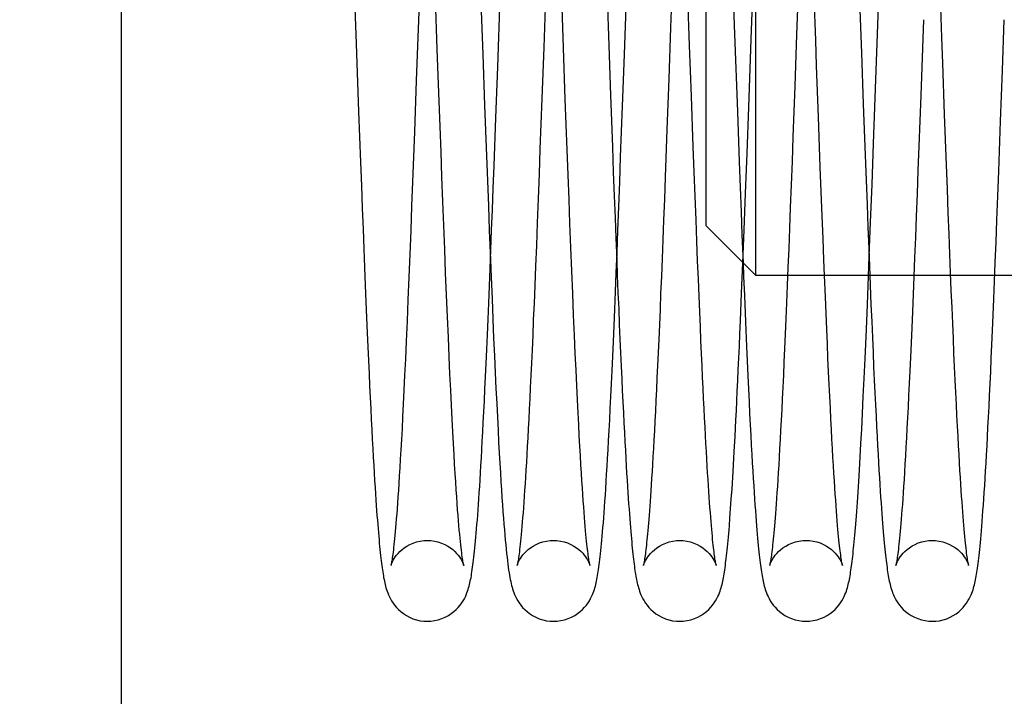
# Model space of a CAD drawing. Header units: inches. Extents: x 0 to 58.6, y -0.2 to 37.9.
# Tile 30 of 66: x 2.748 to 3.344, y 28.938 to 29.348. Entities that reach past the tile are written whole.
import ezdxf

# ---------------------------------------------------------------- set-up
doc = ezdxf.new("R2010")
doc.units = ezdxf.units.IN
doc.header["$LTSCALE"] = 3.224138
doc.header["$MEASUREMENT"] = 0
doc.linetypes.add('HIDDEN', pattern=[0.2, 0.1, -0.1])
doc.layers.get('0').update_dxf_attribs({"linetype": 'CONTINUOUS'})
doc.layers.add('DEFAULT_2', color=8, linetype='HIDDEN')
doc.layers.add('DIMENSIONS', color=7, linetype='CONTINUOUS')
doc.styles.get("Standard").update_dxf_attribs({"font": 'txt', "width": 0.8})
doc.dimstyles.new('DIMSTYLE_1', dxfattribs={"dimtxt": 0.293103, "dimasz": 0.344828, "dimexe": 0.18, "dimexo": 0.0625, "dimgap": 0.09, "dimtad": 0, "dimtih": 1, "dimtoh": 1, "dimzin": 4, "dimdsep": 46, "dimtxsty": 'Standard', "dimblk": '_FILLED', "dimblk1": '_FILLED', "dimblk2": '_FILLED', "dimcen": 0.09, "dimadec": 0, "dimazin": 0, "dimtfac": 1, "dimtofl": 0, "dimtmove": 0, "dimatfit": 3, "dimldrblk": '_FILLED', "dimfxl": 0, "dimtolj": 1, "dimtzin": 4, "dimarcsym": 0})

# ---------------------------------------------------------------- blocks, each defined once
blk = doc.blocks.new('_FILLED')
at = {"color": 0, "linetype": 'ByBlock'}
blk.add_solid([(0, 0), (-1, 0.2), (-1, -0.2)], dxfattribs=at)
blk = doc.blocks.new('*D')
at = {"layer": 'DIMENSIONS', "color": 2, "linetype": 'CONTINUOUS'}
for p, q in [((3.93547, 33.10518), (1.73522, 33.10518)), ((2.04556, 33.10518), (2.04556, 30.80216)), ((5.50478, 31.61648), (7.88842, 31.61648)), ((7.57807, 31.61648), (7.57807, 30.12628)), ((2.04556, 27.60518), (2.04556, 29.7763)), ((7.57807, 27.60518), (7.57807, 29.10041)), ((3.99797, 27.60518), (1.73522, 27.60518)), ((4.96323, 27.60518), (7.88842, 27.60518)), ((5.2634, 25.88147), (5.2634, 26.61358)), ((35.3884, 26.02397), (35.3884, 26.61358)), ((5.2634, 26.30323), (19.59314, 26.30323)), ((35.3884, 26.30323), (21.05866, 26.30323)), ((37.13986, 25.88659), (39.50806, 25.88659)), ((39.19772, 25.88659), (39.19772, 14.80698)), ((36.95668, 25.01159), (38.28124, 25.01159)), ((37.9709, 25.01159), (37.9709, 16.34255)), ((37.9709, 4.76159), (37.9709, 14.87703)), ((39.19772, 3.88659), (39.19772, 14.22078)), ((36.95668, 4.76159), (38.28124, 4.76159)), ((37.19364, 3.88659), (39.50806, 3.88659))]:
    blk.add_line(p, q, dxfattribs=at)
at = {"layer": 'DIMENSIONS', "color": 2, "linetype": 'CONTINUOUS', "xscale": 0.3448275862, "yscale": 0.3448275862, "zscale": 0.3448275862}
for p, rotation in [((2.04556, 33.10518), 90), ((7.57807, 31.61648), 90), ((2.04556, 27.60518), 270), ((7.57807, 27.60518), 270), ((5.2634, 26.30323), 180), ((39.19772, 25.88659), 90), ((37.9709, 25.01159), 90), ((37.9709, 4.76159), 270), ((39.19772, 3.88659), 270)]:
    blk.add_blockref('_FILLED', p, dxfattribs=dict(at, rotation=rotation))
blk.add_blockref('_FILLED', (35.3884, 26.30323), dxfattribs=at)
at = {"layer": 'DIMENSIONS', "color": 2, "linetype": 'CONTINUOUS', "width": 0.8}
for s, p in [('5.50', (1.57659, 30.36251)), ('REF.', (1.57659, 29.92285)), ('4.01', (7.10911, 29.68662)), ('REF.', (7.10911, 29.24697)), ('30.13', (19.73969, 26.15668)), ('20.25', (37.38469, 15.90289)), ('REF.', (37.50193, 15.46324)), ('TYP.', (37.50193, 15.02358)), ('22.00', (38.61151, 14.36733))]:
    blk.add_text(s, height=0.293103, dxfattribs=at).set_placement(p)

msp = doc.modelspace()

# ---------------------------------------------------------------- linework, layer by layer
at = {"color": 7, "linetype": 'CONTINUOUS'}
for p, q in [((2.8098, 27.9103), (2.8098, 32.4103)), ((3.1938, 29.1928), (3.1938, 29.41409)), ((3.06704, 29.37781), (3.06536, 29.33104)), ((3.26615, 29.30037), (3.26895, 29.37831)), ((3.11421, 29.32663), (3.1159, 29.37383)), ((3.0375, 29.31931), (3.03915, 29.36552)), ((2.98988, 29.35784), (2.98932, 29.34218)), ((3.1428, 29.35878), (3.14224, 29.34314)), ((3.19119, 29.34172), (3.19175, 29.35729)), ((3.21909, 29.35442), (3.21853, 29.33876)), ((3.2953, 29.3478), (3.29365, 29.30182)), ((3.34319, 29.31704), (3.3443, 29.3478)), ((2.98932, 29.34218), (2.9882, 29.3109)), ((3.14224, 29.34314), (3.14112, 29.31193)), ((3.1895, 29.2948), (3.19119, 29.34172)), ((3.21853, 29.33876), (3.21741, 29.30757)), ((3.06536, 29.33104), (3.06425, 29.29999)), ((3.11308, 29.29545), (3.11421, 29.32663)), ((3.03638, 29.2883), (3.0375, 29.31931)), ((3.14112, 29.31193), (3.14001, 29.28127)), ((3.34208, 29.28627), (3.34319, 29.31704)), ((3.26515, 29.27281), (3.26615, 29.30037)), ((3.18849, 29.26695), (3.1895, 29.2948)), ((2.95329, 29.29224), (2.95442, 29.26153)), ((3.26422, 29.24788), (3.26515, 29.27281)), ((3.18758, 29.24255), (3.18849, 29.26695)), ((3.26336, 29.2251), (3.26422, 29.24788)), ((3.18674, 29.22057), (3.18758, 29.24255)), ((3.26256, 29.20455), (3.26336, 29.2251)), ((3.18596, 29.20053), (3.18674, 29.22057)), ((3.26183, 29.18625), (3.26256, 29.20455)), ((3.18522, 29.1822), (3.18596, 29.20053)), ((3.18597, 29.20063), (3.1938, 29.1928)), ((3.21309, 29.1928), (3.1938, 29.1928)), ((3.28953, 29.1928), (3.2621, 29.1928)), ((3.26283, 29.1928), (3.26355, 29.17514)), ((3.3698, 29.1928), (3.33854, 29.1928)), ((3.26117, 29.17005), (3.26183, 29.18625)), ((3.26055, 29.15558), (3.26117, 29.17005)), ((3.25997, 29.14247), (3.26055, 29.15558)), ((3.25943, 29.13049), (3.25997, 29.14247)), ((3.25891, 29.11944), (3.25943, 29.13049)), ((3.2584, 29.10922), (3.25891, 29.11944)), ((3.25792, 29.09975), (3.2584, 29.10922)), ((3.18124, 29.09519), (3.18176, 29.1053)), ((3.25745, 29.09096), (3.25792, 29.09975)), ((3.18075, 29.08617), (3.18124, 29.09519)), ((3.257, 29.08276), (3.25745, 29.09096)), ((3.18028, 29.07799), (3.18075, 29.08617)), ((3.25656, 29.07514), (3.257, 29.08276)), ((3.17983, 29.0705), (3.18028, 29.07799)), ((3.25613, 29.06806), (3.25656, 29.07514)), ((3.1794, 29.06363), (3.17983, 29.0705)), ((3.25571, 29.0615), (3.25613, 29.06806)), ((3.17899, 29.05732), (3.1794, 29.06363)), ((3.2553, 29.05544), (3.25571, 29.0615)), ((3.17858, 29.05148), (3.17899, 29.05732)), ((3.25491, 29.04983), (3.2553, 29.05544)), ((3.17818, 29.04608), (3.17858, 29.05148)), ((3.25452, 29.04466), (3.25491, 29.04983)), ((3.25414, 29.03989), (3.25452, 29.04466))]:
    msp.add_line(p, q, dxfattribs=at)
for points in [[(2.94916, 29.40718), (2.9505, 29.37019), (2.95106, 29.35459), (2.95162, 29.33894), (2.95329, 29.29224)], [(2.9882, 29.3109), (2.98707, 29.27994), (2.98651, 29.26468), (2.98595, 29.24961), (2.98539, 29.23474), (2.98483, 29.22012), (2.98427, 29.20577), (2.98371, 29.19176), (2.98316, 29.17811), (2.98261, 29.16506), (2.98209, 29.15304), (2.98161, 29.14221), (2.98116, 29.13235), (2.98073, 29.12327), (2.98032, 29.11488), (2.97994, 29.10714), (2.97957, 29.09999), (2.97921, 29.09337), (2.97887, 29.08725), (2.97855, 29.08156), (2.97824, 29.07628), (2.97794, 29.07138), (2.97765, 29.06682), (2.97737, 29.06257), (2.97711, 29.05862), (2.97685, 29.05494), (2.9766, 29.05152), (2.97635, 29.04833), (2.97612, 29.04536), (2.97589, 29.04259), (2.97567, 29.04002), (2.97546, 29.03762), (2.97526, 29.0354), (2.97506, 29.03334), (2.97486, 29.03143), (2.97468, 29.02965), (2.9745, 29.02802), (2.97432, 29.02651), (2.97415, 29.02512), (2.97399, 29.02385), (2.97384, 29.02271), (2.97369, 29.02167), (2.97355, 29.02075), (2.97342, 29.01994), (2.9733, 29.01924), (2.9732, 29.01865), (2.9731, 29.01816), (2.97302, 29.01777), (2.97296, 29.01748), (2.97292, 29.01729), (2.97291, 29.01727)], [(3.21741, 29.30757), (3.21629, 29.27683), (3.21575, 29.26196), (3.21521, 29.24766), (3.2147, 29.23407), (3.21421, 29.22122), (3.21374, 29.20907), (3.21328, 29.19756), (3.21284, 29.18665), (3.21242, 29.17631), (3.212, 29.16652), (3.21161, 29.15726), (3.21123, 29.14853), (3.21086, 29.14028), (3.2105, 29.13248), (3.21015, 29.12509), (3.20981, 29.11808), (3.20948, 29.11141), (3.20916, 29.10508), (3.20885, 29.09906), (3.20854, 29.09335), (3.20825, 29.08793), (3.20795, 29.0828), (3.20767, 29.07794), (3.20739, 29.07336), (3.20713, 29.06906), (3.20687, 29.06503), (3.20662, 29.06127), (3.20638, 29.05777), (3.20615, 29.05452), (3.20593, 29.05148), (3.20571, 29.04863), (3.2055, 29.04596), (3.2053, 29.04346), (3.2051, 29.04112), (3.20491, 29.03891), (3.20472, 29.03684), (3.20454, 29.03489), (3.20436, 29.03305), (3.20419, 29.03132), (3.20401, 29.02971), (3.20385, 29.0282), (3.20369, 29.02679), (3.20353, 29.02548), (3.20338, 29.02427), (3.20323, 29.02316), (3.20309, 29.02214), (3.20295, 29.02122), (3.20283, 29.02039), (3.2027, 29.01965), (3.20259, 29.019), (3.20249, 29.01845), (3.2024, 29.018), (3.20233, 29.01764), (3.20227, 29.01738), (3.20223, 29.01723), (3.20223, 29.01722)], [(3.06425, 29.29999), (3.06313, 29.26944), (3.06258, 29.25437), (3.06201, 29.23936), (3.06146, 29.22474), (3.06092, 29.21103), (3.06042, 29.19838), (3.05995, 29.1867), (3.05951, 29.17589), (3.05909, 29.16587), (3.05869, 29.15655), (3.05831, 29.14787), (3.05794, 29.13976), (3.05759, 29.13215), (3.05726, 29.12499), (3.05693, 29.11824), (3.05662, 29.11184), (3.05631, 29.10577), (3.05601, 29.09999), (3.05572, 29.09449), (3.05543, 29.08925), (3.05515, 29.08427), (3.05488, 29.07953), (3.05461, 29.07501), (3.05434, 29.07071), (3.05408, 29.06662), (3.05383, 29.06273), (3.05358, 29.05903), (3.05333, 29.05553), (3.05309, 29.05222), (3.05286, 29.04908), (3.05263, 29.04612), (3.0524, 29.04333), (3.05218, 29.04071), (3.05196, 29.03825), (3.05175, 29.03596), (3.05155, 29.03383), (3.05135, 29.03186), (3.05116, 29.03004), (3.05098, 29.02837), (3.05081, 29.02685), (3.05064, 29.02545), (3.05048, 29.02419), (3.05033, 29.02305), (3.05018, 29.02202), (3.05005, 29.02109), (3.04992, 29.02027), (3.0498, 29.01954), (3.04969, 29.01891), (3.04959, 29.01837), (3.0495, 29.01793), (3.04943, 29.01758), (3.04937, 29.01735), (3.04934, 29.01722), (3.04934, 29.01721)], [(3.29365, 29.30182), (3.29253, 29.27124), (3.29199, 29.25647), (3.29145, 29.24223), (3.29094, 29.22864), (3.29044, 29.21578), (3.28997, 29.20362), (3.28951, 29.19212), (3.28906, 29.18123), (3.28863, 29.17092), (3.28822, 29.16117), (3.28782, 29.15196), (3.28744, 29.14328), (3.28706, 29.13509), (3.2867, 29.12736), (3.28635, 29.12005), (3.28601, 29.11313), (3.28568, 29.10657), (3.28536, 29.10034), (3.28505, 29.09443), (3.28474, 29.08883), (3.28444, 29.08352), (3.28415, 29.0785), (3.28386, 29.07375), (3.28358, 29.06927), (3.28331, 29.06506), (3.28305, 29.06112), (3.2828, 29.05744), (3.28256, 29.05403), (3.28232, 29.05087), (3.2821, 29.04791), (3.28188, 29.04515), (3.28167, 29.04255), (3.28146, 29.04011), (3.28126, 29.03782), (3.28106, 29.03568), (3.28087, 29.03368), (3.28068, 29.03181), (3.2805, 29.03006), (3.28032, 29.02844), (3.28015, 29.02693), (3.27998, 29.02553), (3.27982, 29.02425), (3.27966, 29.02307), (3.27951, 29.02202), (3.27938, 29.02107), (3.27924, 29.02023), (3.27912, 29.0195), (3.27901, 29.01886), (3.27891, 29.01833), (3.27883, 29.0179), (3.27876, 29.01757), (3.2787, 29.01734), (3.27867, 29.01721), (3.27867, 29.0172)], [(3.07135, 28.9833), (3.07344, 28.98339), (3.07574, 28.98369), (3.07799, 28.9842), (3.08017, 28.98491), (3.08223, 28.9858), (3.08414, 28.98683), (3.08589, 28.98797), (3.08747, 28.9892), (3.08889, 28.99049), (3.09016, 28.99182), (3.09127, 28.99316), (3.09224, 28.99449), (3.09307, 28.9958), (3.09379, 28.99707), (3.0944, 28.99828), (3.09492, 28.99944), (3.09536, 29.00053), (3.09574, 29.00157), (3.09608, 29.00259), (3.09638, 29.00359), (3.09666, 29.00459), (3.09691, 29.0056), (3.09715, 29.00662), (3.09738, 29.00766), (3.0976, 29.00873), (3.09781, 29.00984), (3.09802, 29.01099), (3.09822, 29.0122), (3.09842, 29.01346), (3.09861, 29.01478), (3.09881, 29.01616), (3.09901, 29.01762), (3.0992, 29.01916), (3.0994, 29.02077), (3.09959, 29.02247), (3.09979, 29.02427), (3.09999, 29.02616), (3.1002, 29.02816), (3.1004, 29.03027), (3.10061, 29.03251), (3.10083, 29.03489), (3.10104, 29.03742), (3.10127, 29.0401), (3.1015, 29.04294), (3.10173, 29.04595), (3.10197, 29.04913), (3.10221, 29.0525), (3.10246, 29.05605), (3.10271, 29.0598), (3.10297, 29.06377), (3.10323, 29.06795), (3.1035, 29.07237), (3.10378, 29.07704), (3.10407, 29.08198), (3.10436, 29.08722), (3.10467, 29.09283), (3.10499, 29.09883), (3.10532, 29.10527), (3.10566, 29.11214), (3.10602, 29.11942), (3.10638, 29.12711), (3.10676, 29.13524), (3.10714, 29.14381), (3.10754, 29.15284), (3.10795, 29.16235), (3.10837, 29.17237), (3.10881, 29.18297), (3.10927, 29.19435), (3.10976, 29.20673), (3.11028, 29.22013), (3.11083, 29.23446), (3.1114, 29.24947), (3.11196, 29.26471), (3.11308, 29.29545)], [(2.99491, 28.9833), (2.99698, 28.98339), (2.99927, 28.98369), (3.00152, 28.98419), (3.00369, 28.9849), (3.00574, 28.98578), (3.00765, 28.9868), (3.0094, 28.98794), (3.01098, 28.98916), (3.0124, 28.99044), (3.01367, 28.99176), (3.01478, 28.9931), (3.01575, 28.99443), (3.01659, 28.99573), (3.01731, 28.997), (3.01792, 28.99821), (3.01844, 28.99936), (3.01889, 29.00046), (3.01927, 29.0015), (3.01961, 29.00252), (3.01991, 29.00351), (3.02019, 29.00451), (3.02045, 29.00551), (3.02069, 29.00652), (3.02092, 29.00756), (3.02114, 29.00863), (3.02135, 29.00973), (3.02155, 29.01087), (3.02175, 29.01207), (3.02195, 29.01331), (3.02215, 29.01462), (3.02234, 29.016), (3.02254, 29.01744), (3.02273, 29.01896), (3.02293, 29.02055), (3.02312, 29.02223), (3.02332, 29.02399), (3.02352, 29.02585), (3.02372, 29.0278), (3.02392, 29.02985), (3.02412, 29.03201), (3.02433, 29.0343), (3.02454, 29.0367), (3.02475, 29.03923), (3.02497, 29.0419), (3.02519, 29.04472), (3.02541, 29.04768), (3.02564, 29.0508), (3.02588, 29.05408), (3.02611, 29.05754), (3.02636, 29.06116), (3.0266, 29.06498), (3.02685, 29.06899), (3.02711, 29.07321), (3.02737, 29.07765), (3.02764, 29.08233), (3.02792, 29.08726), (3.0282, 29.09246), (3.0285, 29.09798), (3.0288, 29.10385), (3.02912, 29.11013), (3.02945, 29.11683), (3.02979, 29.12397), (3.03014, 29.13154), (3.03051, 29.13955), (3.03089, 29.14801), (3.03127, 29.15692), (3.03167, 29.16628), (3.03208, 29.1761), (3.03251, 29.18637), (3.03294, 29.19712), (3.03338, 29.20839), (3.03384, 29.22021), (3.03432, 29.23262), (3.03481, 29.24563), (3.03532, 29.25926), (3.03638, 29.2883)], [(3.30069, 28.9833), (3.30276, 28.98339), (3.30504, 28.98368), (3.30727, 28.98419), (3.30942, 28.98488), (3.31147, 28.98575), (3.31338, 28.98677), (3.31513, 28.98791), (3.31671, 28.98912), (3.31812, 28.99039), (3.31937, 28.99168), (3.32047, 28.99299), (3.32145, 28.99431), (3.3223, 28.99562), (3.32303, 28.99689), (3.32365, 28.99811), (3.32418, 28.99927), (3.32463, 29.00036), (3.32502, 29.00141), (3.32536, 29.00243), (3.32566, 29.00343), (3.32594, 29.00443), (3.3262, 29.00542), (3.32644, 29.00642), (3.32667, 29.00744), (3.32688, 29.00848), (3.32709, 29.00955), (3.32729, 29.01065), (3.32749, 29.0118), (3.32768, 29.01301), (3.32787, 29.01426), (3.32806, 29.01558), (3.32825, 29.01696), (3.32844, 29.0184), (3.32863, 29.01992), (3.32882, 29.02152), (3.32901, 29.0232), (3.3292, 29.02498), (3.3294, 29.02687), (3.3296, 29.02886), (3.3298, 29.03099), (3.33001, 29.03324), (3.33022, 29.03565), (3.33044, 29.03821), (3.33067, 29.04094), (3.3309, 29.04386), (3.33114, 29.04698), (3.33138, 29.05028), (3.33163, 29.05379), (3.33189, 29.0575), (3.33215, 29.06141), (3.33241, 29.06553), (3.33268, 29.06986), (3.33296, 29.07441), (3.33324, 29.0792), (3.33353, 29.08423), (3.33382, 29.08951), (3.33412, 29.09505), (3.33442, 29.10088), (3.33474, 29.10699), (3.33506, 29.11341), (3.33538, 29.12015), (3.33572, 29.12723), (3.33606, 29.13467), (3.33642, 29.14249), (3.33678, 29.15074), (3.33716, 29.15948), (3.33756, 29.16877), (3.33797, 29.17867), (3.3384, 29.18927), (3.33885, 29.20064), (3.33934, 29.21294), (3.33985, 29.22636), (3.34041, 29.24092), (3.34097, 29.25601), (3.34208, 29.28627)], [(3.14001, 29.28127), (3.13895, 29.25244), (3.13845, 29.23907), (3.13796, 29.22641), (3.1375, 29.2144), (3.13705, 29.20301), (3.13662, 29.19218), (3.1362, 29.18191), (3.1358, 29.17218), (3.13541, 29.16298), (3.13503, 29.15427), (3.13467, 29.14603), (3.13432, 29.13822), (3.13398, 29.1308), (3.13364, 29.12374), (3.13332, 29.11701), (3.133, 29.11061), (3.13269, 29.10452), (3.13239, 29.09872), (3.13209, 29.09322), (3.1318, 29.08799), (3.13152, 29.08305), (3.13125, 29.07838), (3.13099, 29.07399), (3.13073, 29.06987), (3.13049, 29.06603), (3.13025, 29.06245), (3.13003, 29.05909), (3.12981, 29.05594), (3.12959, 29.05297), (3.12938, 29.05018), (3.12918, 29.04754), (3.12898, 29.04505), (3.12879, 29.0427), (3.1286, 29.04048), (3.12842, 29.03837), (3.12824, 29.03638), (3.12806, 29.0345), (3.12788, 29.03273), (3.12771, 29.03106), (3.12755, 29.02949), (3.12738, 29.02802), (3.12723, 29.02664), (3.12707, 29.02537), (3.12692, 29.02418), (3.12678, 29.02309), (3.12664, 29.02209), (3.1265, 29.02118), (3.12638, 29.02036), (3.12626, 29.01963), (3.12615, 29.01899), (3.12605, 29.01844), (3.12596, 29.01799), (3.12588, 29.01763), (3.12582, 29.01738), (3.12579, 29.01723), (3.12579, 29.01722)], [(2.95442, 29.26153), (2.95495, 29.24715), (2.95546, 29.23366), (2.95595, 29.22097), (2.95641, 29.20901), (2.95686, 29.19771), (2.95729, 29.18701), (2.9577, 29.17689), (2.9581, 29.16728), (2.95849, 29.15817), (2.95887, 29.14951), (2.95923, 29.14127), (2.95959, 29.13343), (2.95994, 29.12595), (2.96027, 29.11883), (2.96061, 29.11204), (2.96093, 29.10557), (2.96125, 29.09942), (2.96156, 29.09356), (2.96186, 29.088), (2.96215, 29.08272), (2.96244, 29.07773), (2.96272, 29.07302), (2.96299, 29.0686), (2.96325, 29.06444), (2.9635, 29.06056), (2.96375, 29.05693), (2.96398, 29.05355), (2.9642, 29.05039), (2.96442, 29.04744), (2.96463, 29.04465), (2.96484, 29.04201), (2.96504, 29.0395), (2.96524, 29.0371), (2.96544, 29.03482), (2.96564, 29.03265), (2.96583, 29.03058), (2.96602, 29.02861), (2.96621, 29.02673), (2.9664, 29.02494), (2.96658, 29.02323), (2.96677, 29.02159), (2.96695, 29.02003), (2.96714, 29.01855), (2.96732, 29.01712), (2.96751, 29.01577), (2.96769, 29.01447), (2.96788, 29.01323), (2.96807, 29.01204), (2.96826, 29.01089), (2.96846, 29.00979), (2.96867, 29.00872), (2.96888, 29.00767), (2.9691, 29.00665), (2.96934, 29.00564), (2.96959, 29.00464), (2.96987, 29.00364), (2.97018, 29.00262), (2.97052, 29.00158), (2.97091, 29.0005), (2.97137, 28.99938), (2.9719, 28.99819), (2.97253, 28.99696), (2.97327, 28.99567), (2.97412, 28.99436), (2.97509, 28.99304), (2.97619, 28.99172), (2.97743, 28.99043), (2.97885, 28.98915), (2.98043, 28.98793), (2.98219, 28.98679), (2.9841, 28.98577), (2.98616, 28.98489), (2.98832, 28.98419), (2.99056, 28.98368), (2.99285, 28.98339), (2.99491, 28.9833)], [(3.03313, 29.20202), (3.03354, 29.19177), (3.03407, 29.17867), (3.03458, 29.16642), (3.03507, 29.15492), (3.03555, 29.14411), (3.03601, 29.13391), (3.03646, 29.1243), (3.03689, 29.11529), (3.03731, 29.10689), (3.03771, 29.0991), (3.03809, 29.09191), (3.03845, 29.08524), (3.03881, 29.07906), (3.03915, 29.07331), (3.03947, 29.06794), (3.03979, 29.06293), (3.0401, 29.05823), (3.04041, 29.05381), (3.0407, 29.04965), (3.04099, 29.04574), (3.04128, 29.04207), (3.04156, 29.03863), (3.04184, 29.0354), (3.04211, 29.03238), (3.04237, 29.02955), (3.04264, 29.02691), (3.04289, 29.02444), (3.04315, 29.02214), (3.0434, 29.01999), (3.04365, 29.01798), (3.0439, 29.01611), (3.04415, 29.01436), (3.0444, 29.01274), (3.04465, 29.01123), (3.0449, 29.00984), (3.04515, 29.00853), (3.0454, 29.00732), (3.04566, 29.00616), (3.04593, 29.00506), (3.04622, 29.00398), (3.04653, 29.00291), (3.04688, 29.00184), (3.04727, 29.00073), (3.04773, 28.99958), (3.04827, 28.99837), (3.0489, 28.99709), (3.04966, 28.99575), (3.05054, 28.99439), (3.05153, 28.99304), (3.05263, 28.99173), (3.05387, 28.99044), (3.05528, 28.98916), (3.05686, 28.98794), (3.05862, 28.98679), (3.06054, 28.98577), (3.0626, 28.98489), (3.06476, 28.98419), (3.067, 28.98368), (3.06929, 28.98339), (3.07135, 28.9833)], [(3.10957, 29.20202), (3.10994, 29.19276), (3.11036, 29.18238), (3.11077, 29.17254), (3.11116, 29.1632), (3.11154, 29.15433), (3.11191, 29.1459), (3.11227, 29.13789), (3.11262, 29.13028), (3.11296, 29.12304), (3.11329, 29.11617), (3.11361, 29.10966), (3.11392, 29.10348), (3.11423, 29.09764), (3.11452, 29.09211), (3.11481, 29.08689), (3.11508, 29.08197), (3.11535, 29.07734), (3.11561, 29.07298), (3.11586, 29.06888), (3.1161, 29.065), (3.11634, 29.06132), (3.11657, 29.05782), (3.1168, 29.05449), (3.11703, 29.05132), (3.11724, 29.04831), (3.11746, 29.04546), (3.11767, 29.04276), (3.11787, 29.04021), (3.11807, 29.0378), (3.11827, 29.03552), (3.11846, 29.03337), (3.11865, 29.03133), (3.11883, 29.02938), (3.11902, 29.02753), (3.1192, 29.02575), (3.11938, 29.02405), (3.11956, 29.02243), (3.11974, 29.02089), (3.11992, 29.01941), (3.1201, 29.01799), (3.12028, 29.01664), (3.12045, 29.01535), (3.12063, 29.01411), (3.12082, 29.01291), (3.121, 29.01177), (3.12119, 29.01066), (3.12139, 29.00958), (3.12159, 29.00854), (3.1218, 29.00751), (3.12202, 29.0065), (3.12226, 29.0055), (3.12252, 29.0045), (3.1228, 29.0035), (3.12311, 29.00249), (3.12345, 29.00147), (3.12384, 29.00041), (3.12428, 28.99932), (3.12481, 28.99816), (3.12543, 28.99694), (3.12616, 28.99566), (3.12701, 28.99435), (3.12799, 28.99302), (3.12909, 28.99171), (3.13034, 28.99041), (3.13175, 28.98914), (3.13333, 28.98792), (3.13509, 28.98678), (3.137, 28.98576), (3.13905, 28.98489), (3.14121, 28.98419), (3.14345, 28.98368), (3.14574, 28.98339), (3.1478, 28.9833)], [(3.18608, 29.20052), (3.18641, 29.1922), (3.18687, 29.18076), (3.18732, 29.16993), (3.18776, 29.15967), (3.18818, 29.14998), (3.18858, 29.14082), (3.18898, 29.13218), (3.18936, 29.12403), (3.18973, 29.11636), (3.19008, 29.10914), (3.19043, 29.10235), (3.19076, 29.09598), (3.19108, 29.09001), (3.19139, 29.08443), (3.19168, 29.07923), (3.19197, 29.07435), (3.19225, 29.06977), (3.19252, 29.06544), (3.19278, 29.06135), (3.19304, 29.05747), (3.19329, 29.05382), (3.19354, 29.05037), (3.19378, 29.04712), (3.19401, 29.04407), (3.19424, 29.04121), (3.19446, 29.03853), (3.19467, 29.036), (3.19488, 29.03362), (3.19509, 29.03139), (3.19529, 29.02928), (3.19549, 29.02728), (3.19568, 29.0254), (3.19587, 29.02361), (3.19606, 29.02192), (3.19625, 29.02031), (3.19644, 29.01877), (3.19663, 29.01731), (3.19682, 29.01592), (3.19701, 29.01458), (3.1972, 29.01331), (3.19739, 29.01209), (3.19759, 29.01092), (3.19779, 29.0098), (3.198, 29.00871), (3.19821, 29.00766), (3.19844, 29.00663), (3.19868, 29.00562), (3.19893, 29.00461), (3.19921, 29.00361), (3.19952, 29.0026), (3.19985, 29.00158), (3.20024, 29.00052), (3.20068, 28.99942), (3.2012, 28.99827), (3.20182, 28.99704), (3.20254, 28.99576), (3.20339, 28.99444), (3.20436, 28.99311), (3.20546, 28.99179), (3.20671, 28.99048), (3.20812, 28.9892), (3.20971, 28.98797), (3.21147, 28.98682), (3.21339, 28.98579), (3.21545, 28.9849), (3.21762, 28.9842), (3.21987, 28.98369), (3.22217, 28.98339), (3.22424, 28.9833)], [(3.18176, 29.1053), (3.18204, 29.1108), (3.18232, 29.1166), (3.18262, 29.12269), (3.18292, 29.12906), (3.18322, 29.13572), (3.18354, 29.14267), (3.18386, 29.14991), (3.18419, 29.15748), (3.18452, 29.16537), (3.18522, 29.1822)], [(3.26355, 29.17514), (3.26398, 29.16494), (3.26439, 29.15528), (3.26479, 29.14615), (3.26518, 29.13752), (3.26555, 29.12937), (3.26591, 29.12169), (3.26626, 29.11445), (3.2666, 29.10763), (3.26693, 29.10123), (3.26724, 29.09524), (3.26754, 29.08962), (3.26784, 29.08437), (3.26812, 29.07943), (3.26839, 29.07477), (3.26866, 29.07035), (3.26892, 29.06615), (3.26917, 29.06218), (3.26942, 29.05843), (3.26966, 29.05489), (3.2699, 29.05155), (3.27013, 29.04841), (3.27035, 29.04546), (3.27056, 29.04268), (3.27078, 29.04005), (3.27098, 29.03757), (3.27118, 29.03522), (3.27138, 29.03299), (3.27158, 29.03088), (3.27177, 29.02887), (3.27196, 29.02696), (3.27215, 29.02515), (3.27234, 29.02342), (3.27252, 29.02177), (3.27271, 29.0202), (3.2729, 29.01869), (3.27308, 29.01725), (3.27327, 29.01587), (3.27346, 29.01455), (3.27365, 29.01329), (3.27384, 29.01208), (3.27403, 29.01092), (3.27423, 29.0098), (3.27444, 29.00872), (3.27466, 29.00767), (3.27488, 29.00664), (3.27512, 29.00563), (3.27537, 29.00462), (3.27565, 29.00362), (3.27596, 29.00261), (3.2763, 29.00159), (3.27668, 29.00053), (3.27712, 28.99943), (3.27764, 28.99828), (3.27826, 28.99705), (3.27898, 28.99577), (3.27983, 28.99445), (3.2808, 28.99312), (3.2819, 28.99179), (3.28315, 28.99048), (3.28456, 28.98921), (3.28614, 28.98798), (3.28791, 28.98682), (3.28983, 28.98579), (3.29189, 28.98491), (3.29406, 28.9842), (3.29631, 28.98369), (3.29861, 28.98339), (3.30069, 28.9833)], [(3.1478, 28.9833), (3.14989, 28.98339), (3.15218, 28.98369), (3.15443, 28.9842), (3.1566, 28.98491), (3.15866, 28.98579), (3.16057, 28.98682), (3.16233, 28.98797), (3.16392, 28.9892), (3.16532, 28.99048), (3.16657, 28.99178), (3.16767, 28.9931), (3.16864, 28.99443), (3.16949, 28.99575), (3.17021, 28.99703), (3.17083, 28.99825), (3.17135, 28.99941), (3.17179, 29.0005), (3.17218, 29.00155), (3.17252, 29.00258), (3.17282, 29.00359), (3.1731, 29.00459), (3.17336, 29.00559), (3.17359, 29.0066), (3.17382, 29.00762), (3.17403, 29.00866), (3.17424, 29.00973), (3.17443, 29.01083), (3.17463, 29.01197), (3.17481, 29.01315), (3.175, 29.01439), (3.17519, 29.01567), (3.17537, 29.01702), (3.17555, 29.01842), (3.17574, 29.01989), (3.17592, 29.02143), (3.1761, 29.02303), (3.17628, 29.02471), (3.17647, 29.02646), (3.17665, 29.0283), (3.17684, 29.03021), (3.17703, 29.03221), (3.17722, 29.03429), (3.17741, 29.03646), (3.1776, 29.03872), (3.17779, 29.04108), (3.17818, 29.04608)], [(3.22424, 28.9833), (3.22633, 28.98339), (3.22863, 28.98369), (3.23088, 28.9842), (3.23305, 28.98491), (3.23511, 28.98579), (3.23702, 28.98683), (3.23878, 28.98798), (3.24037, 28.98921), (3.24178, 28.99048), (3.24302, 28.99179), (3.24412, 28.99311), (3.24509, 28.99444), (3.24594, 28.99576), (3.24667, 28.99705), (3.24729, 28.99828), (3.24781, 28.99944), (3.24825, 29.00055), (3.24864, 29.0016), (3.24898, 29.00263), (3.24928, 29.00363), (3.24955, 29.00462), (3.2498, 29.00561), (3.25004, 29.00661), (3.25026, 29.00761), (3.25047, 29.00864), (3.25067, 29.00969), (3.25087, 29.01078), (3.25106, 29.01189), (3.25124, 29.01305), (3.25143, 29.01425), (3.25161, 29.01551), (3.25179, 29.01681), (3.25197, 29.01818), (3.25214, 29.0196), (3.25232, 29.02108), (3.2525, 29.02263), (3.25268, 29.02425), (3.25286, 29.02593), (3.25304, 29.02769), (3.25322, 29.02952), (3.2534, 29.03143), (3.25358, 29.03342), (3.25377, 29.03549), (3.25414, 29.03989)]]:
    msp.add_lwpolyline(points, dxfattribs=at)
at = {"layer": 'DEFAULT_2', "color": 8, "linetype": 'HIDDEN'}
for p, q in [((3.1638, 29.2228), (3.1638, 29.4728)), ((3.00207, 29.29846), (3.00095, 29.32964)), ((3.07847, 29.29959), (3.07735, 29.33071)), ((3.15485, 29.30146), (3.15375, 29.33214)), ((3.02849, 29.32688), (3.02961, 29.29581)), ((3.25779, 29.32771), (3.25891, 29.29657)), ((3.07959, 29.26889), (3.07847, 29.29959)), ((3.10583, 29.30207), (3.10697, 29.27079)), ((3.15597, 29.27068), (3.15485, 29.30146)), ((3.00319, 29.26771), (3.00207, 29.29846)), ((3.02961, 29.29581), (3.03073, 29.26525)), ((3.25891, 29.29657), (3.26004, 29.26579)), ((3.18263, 29.29223), (3.18375, 29.26162)), ((3.23286, 29.25854), (3.23175, 29.28892)), ((3.30926, 29.25989), (3.30814, 29.2904)), ((3.1638, 29.2228), (3.18597, 29.20063)), ((3.2621, 29.1928), (3.21309, 29.1928)), ((3.23592, 29.17987), (3.23539, 29.1928)), ((3.33854, 29.1928), (3.28953, 29.1928)), ((2.97291, 29.01727), (2.97289, 29.0172)), ((3.01692, 29.01721), (3.01693, 29.0172))]:
    msp.add_line(p, q, dxfattribs=at)
for points in [[(3.00095, 29.32964), (2.99983, 29.36101), (2.99814, 29.4078)], [(3.07735, 29.33071), (3.07623, 29.36202), (3.07455, 29.40869)], [(3.0257, 29.40468), (3.02681, 29.37373), (3.02737, 29.35814), (3.02849, 29.32688)], [(3.25499, 29.40569), (3.25611, 29.37467), (3.25667, 29.35904), (3.25779, 29.32771)], [(3.15375, 29.33214), (3.15263, 29.36335), (3.15151, 29.39441)], [(3.17983, 29.37028), (3.18095, 29.339), (3.18263, 29.29223)], [(3.23175, 29.28892), (3.23063, 29.31985), (3.23007, 29.33541), (3.22896, 29.36661)], [(3.30814, 29.2904), (3.30702, 29.32142), (3.30646, 29.33704), (3.30534, 29.36832)], [(3.10364, 29.36319), (3.10475, 29.3321), (3.10583, 29.30207)], [(3.10697, 29.27079), (3.10753, 29.25548), (3.10807, 29.24104), (3.10858, 29.22772), (3.10905, 29.21536), (3.10957, 29.20202)], [(3.16981, 29.0172), (3.16982, 29.01719), (3.16981, 29.01723), (3.16977, 29.01739), (3.16971, 29.01765), (3.16963, 29.01801), (3.16955, 29.01846), (3.16944, 29.01901), (3.16934, 29.01964), (3.16922, 29.02037), (3.16909, 29.02118), (3.16896, 29.02208), (3.16882, 29.02308), (3.16868, 29.02416), (3.16853, 29.02535), (3.16837, 29.02663), (3.16821, 29.02802), (3.16804, 29.02952), (3.16787, 29.03114), (3.16769, 29.03289), (3.16751, 29.03478), (3.16732, 29.03682), (3.16712, 29.039), (3.16692, 29.04133), (3.16671, 29.04381), (3.1665, 29.04644), (3.16628, 29.04922), (3.16606, 29.05215), (3.16584, 29.05524), (3.16561, 29.05849), (3.16538, 29.06191), (3.16514, 29.0655), (3.1649, 29.06927), (3.16465, 29.07322), (3.1644, 29.07735), (3.16415, 29.08168), (3.16389, 29.08621), (3.16363, 29.09096), (3.16336, 29.09592), (3.16308, 29.10113), (3.1628, 29.10657), (3.16251, 29.11228), (3.16222, 29.11826), (3.16191, 29.12454), (3.1616, 29.13115), (3.16128, 29.13814), (3.16095, 29.14553), (3.1606, 29.15339), (3.16024, 29.16178), (3.15986, 29.17074), (3.15946, 29.18035), (3.15904, 29.19065), (3.1586, 29.20166), (3.15813, 29.21353), (3.15763, 29.22649), (3.15709, 29.24064), (3.15653, 29.25552), (3.15597, 29.27068)], [(3.01693, 29.0172), (3.01689, 29.01734), (3.01684, 29.01758), (3.01676, 29.01794), (3.01667, 29.0184), (3.01656, 29.01898), (3.01644, 29.01966), (3.01631, 29.02046), (3.01617, 29.02137), (3.01603, 29.0224), (3.01587, 29.02356), (3.0157, 29.02485), (3.01552, 29.0263), (3.01534, 29.0279), (3.01514, 29.02967), (3.01494, 29.03161), (3.01472, 29.03373), (3.0145, 29.03605), (3.01427, 29.03856), (3.01403, 29.04129), (3.01379, 29.04425), (3.01353, 29.04744), (3.01327, 29.05089), (3.01299, 29.05462), (3.01271, 29.05866), (3.01241, 29.06303), (3.01211, 29.06776), (3.01179, 29.07287), (3.01145, 29.07841), (3.0111, 29.08443), (3.01074, 29.09097), (3.01035, 29.09809), (3.00995, 29.10583), (3.00953, 29.11421), (3.00909, 29.12326), (3.00863, 29.13307), (3.00814, 29.1437), (3.00763, 29.15526), (3.0071, 29.16767), (3.00655, 29.1808), (3.00599, 29.19448), (3.00543, 29.20858), (3.00487, 29.22301), (3.00431, 29.23769), (3.00375, 29.25259), (3.00319, 29.26771)], [(3.03073, 29.26525), (3.03129, 29.25014), (3.03185, 29.23511), (3.03242, 29.22021), (3.03313, 29.20202)], [(3.09337, 29.01721), (3.09337, 29.0172), (3.09337, 29.01721), (3.09334, 29.01733), (3.09328, 29.01756), (3.09321, 29.0179), (3.09312, 29.01835), (3.09302, 29.0189), (3.09291, 29.01955), (3.09278, 29.02029), (3.09265, 29.02114), (3.09251, 29.02208), (3.09237, 29.02313), (3.09222, 29.02428), (3.09206, 29.02554), (3.09189, 29.02692), (3.09172, 29.02843), (3.09154, 29.03008), (3.09135, 29.03187), (3.09116, 29.03382), (3.09096, 29.03593), (3.09075, 29.03823), (3.09053, 29.04072), (3.0903, 29.0434), (3.09007, 29.04628), (3.08983, 29.04937), (3.08958, 29.05269), (3.08932, 29.05623), (3.08906, 29.06003), (3.08879, 29.0641), (3.08851, 29.06847), (3.08821, 29.07315), (3.08791, 29.07818), (3.0876, 29.08358), (3.08727, 29.08939), (3.08693, 29.09564), (3.08657, 29.10238), (3.0862, 29.10968), (3.08581, 29.11758), (3.08539, 29.12613), (3.08496, 29.13539), (3.0845, 29.14548), (3.08402, 29.1566), (3.08349, 29.16885), (3.08294, 29.182), (3.08239, 29.19572), (3.08183, 29.20984), (3.08127, 29.22424), (3.08071, 29.23889), (3.08015, 29.25379), (3.07959, 29.26889)], [(3.26004, 29.26579), (3.26061, 29.25048), (3.26116, 29.23575), (3.26168, 29.22203), (3.26218, 29.20924), (3.26283, 29.1928)], [(3.18375, 29.26162), (3.18431, 29.24639), (3.18488, 29.23147), (3.18542, 29.2174), (3.18608, 29.20052)], [(3.23539, 29.1928), (3.23501, 29.20231), (3.23451, 29.21505), (3.23398, 29.22897), (3.23342, 29.24361), (3.23286, 29.25854)], [(3.31221, 29.18373), (3.31177, 29.19446), (3.31132, 29.20576), (3.31085, 29.21782), (3.31035, 29.23086), (3.30981, 29.24502), (3.30926, 29.25989)], [(3.3227, 29.0172), (3.3227, 29.01719), (3.32269, 29.01723), (3.32266, 29.01738), (3.3226, 29.01763), (3.32253, 29.01799), (3.32244, 29.01845), (3.32233, 29.01902), (3.32222, 29.01969), (3.32209, 29.02046), (3.32195, 29.02134), (3.32181, 29.02234), (3.32166, 29.02345), (3.3215, 29.02468), (3.32133, 29.02603), (3.32116, 29.02751), (3.32098, 29.02911), (3.32079, 29.03084), (3.3206, 29.0327), (3.32041, 29.03469), (3.32021, 29.03682), (3.32, 29.03908), (3.31979, 29.04148), (3.31958, 29.04402), (3.31937, 29.0467), (3.31915, 29.04953), (3.31892, 29.05252), (3.3187, 29.05568), (3.31846, 29.05904), (3.31822, 29.06259), (3.31797, 29.06638), (3.31772, 29.0704), (3.31745, 29.0747), (3.31718, 29.07932), (3.31689, 29.0843), (3.31659, 29.08966), (3.31627, 29.09539), (3.31595, 29.10149), (3.31562, 29.10793), (3.31528, 29.11474), (3.31493, 29.1219), (3.31457, 29.12945), (3.3142, 29.1374), (3.31382, 29.14577), (3.31344, 29.15456), (3.31304, 29.16381), (3.31263, 29.17352), (3.31221, 29.18373)], [(3.24626, 29.0172), (3.24626, 29.01719), (3.24625, 29.01722), (3.24622, 29.01736), (3.24616, 29.01762), (3.24609, 29.01798), (3.24599, 29.01844), (3.24589, 29.01902), (3.24577, 29.0197), (3.24564, 29.02049), (3.2455, 29.02138), (3.24536, 29.02239), (3.24521, 29.0235), (3.24505, 29.02472), (3.24488, 29.02606), (3.24471, 29.02752), (3.24453, 29.0291), (3.24435, 29.03079), (3.24416, 29.03262), (3.24397, 29.03459), (3.24377, 29.0367), (3.24357, 29.03898), (3.24335, 29.04143), (3.24313, 29.04407), (3.24291, 29.0469), (3.24267, 29.04993), (3.24243, 29.05318), (3.24218, 29.05664), (3.24193, 29.06032), (3.24167, 29.06425), (3.2414, 29.06844), (3.24112, 29.07288), (3.24083, 29.07761), (3.24054, 29.08263), (3.24024, 29.08795), (3.23993, 29.09358), (3.23961, 29.09953), (3.23928, 29.10581), (3.23895, 29.11243), (3.2386, 29.1194), (3.23825, 29.12675), (3.23789, 29.13448), (3.23752, 29.14263), (3.23714, 29.15119), (3.23675, 29.16021), (3.23634, 29.16975), (3.23592, 29.17987)], [(2.97289, 29.0172), (2.97293, 29.01732), (2.973, 29.01754), (2.97311, 29.01787), (2.97329, 29.01832), (2.97353, 29.01889), (2.97387, 29.0196), (2.9743, 29.02043), (2.97485, 29.02135), (2.97551, 29.02234), (2.97628, 29.02338), (2.9772, 29.02446), (2.97826, 29.02557), (2.97951, 29.0267), (2.98094, 29.02782), (2.98257, 29.02889), (2.98438, 29.02987), (2.98635, 29.03072), (2.98844, 29.03142), (2.99063, 29.03192), (2.99287, 29.03221), (2.99491, 29.0323)], [(2.99491, 29.0323), (2.99693, 29.03222), (2.99917, 29.03192), (3.00136, 29.03142), (3.00346, 29.03073), (3.00543, 29.02988), (3.00723, 29.0289), (3.00886, 29.02783), (3.0103, 29.02671), (3.01155, 29.02558), (3.01262, 29.02447), (3.01353, 29.02338), (3.01431, 29.02235), (3.01497, 29.02136), (3.01551, 29.02044), (3.01595, 29.01961), (3.01628, 29.0189), (3.01653, 29.01832), (3.01671, 29.01786), (3.01682, 29.01753), (3.01689, 29.01731), (3.01692, 29.01721)], [(3.04934, 29.01721), (3.04934, 29.0172), (3.04937, 29.0173), (3.04944, 29.01752), (3.04956, 29.01786), (3.04974, 29.01833), (3.04999, 29.01893), (3.05034, 29.01965), (3.05078, 29.02049), (3.05134, 29.02143), (3.05201, 29.02243), (3.0528, 29.02347), (3.0537, 29.02453), (3.05476, 29.02562), (3.056, 29.02674), (3.05744, 29.02785), (3.05907, 29.02892), (3.06087, 29.02989), (3.06284, 29.03074), (3.06492, 29.03142), (3.06709, 29.03192), (3.06932, 29.03222), (3.07135, 29.0323)], [(3.07135, 29.0323), (3.07337, 29.03222), (3.0756, 29.03192), (3.07779, 29.03142), (3.07988, 29.03074), (3.08185, 29.02989), (3.08365, 29.02891), (3.08528, 29.02784), (3.08672, 29.02673), (3.08797, 29.0256), (3.08904, 29.02449), (3.08996, 29.02341), (3.09074, 29.02237), (3.09139, 29.02139), (3.09194, 29.02046), (3.09238, 29.01964), (3.09272, 29.01892), (3.09297, 29.01834), (3.09314, 29.01788), (3.09326, 29.01754), (3.09334, 29.01731), (3.09337, 29.01721)], [(3.12579, 29.01722), (3.12578, 29.01719), (3.1258, 29.01727), (3.12587, 29.01748), (3.12598, 29.01781), (3.12616, 29.01827), (3.12641, 29.01887), (3.12675, 29.0196), (3.12719, 29.02043), (3.12774, 29.02136), (3.1284, 29.02235), (3.12918, 29.02339), (3.13009, 29.02447), (3.13116, 29.02558), (3.1324, 29.0267), (3.13383, 29.02782), (3.13546, 29.02889), (3.13727, 29.02987), (3.13924, 29.03072), (3.14133, 29.03142), (3.14352, 29.03192), (3.14576, 29.03221), (3.1478, 29.0323)], [(3.1478, 29.0323), (3.14983, 29.03222), (3.15207, 29.03192), (3.15426, 29.03142), (3.15636, 29.03072), (3.15833, 29.02987), (3.16014, 29.02888), (3.16177, 29.02781), (3.16321, 29.02669), (3.16445, 29.02556), (3.16552, 29.02445), (3.16643, 29.02337), (3.16721, 29.02233), (3.16787, 29.02134), (3.16841, 29.02041), (3.16885, 29.01957), (3.16919, 29.01885), (3.16944, 29.01826), (3.16962, 29.0178), (3.16973, 29.01747), (3.16979, 29.01727), (3.16981, 29.0172)], [(3.20223, 29.01722), (3.20222, 29.01719), (3.20225, 29.01727), (3.20231, 29.01748), (3.20242, 29.01781), (3.2026, 29.01827), (3.20285, 29.01887), (3.2032, 29.01959), (3.20364, 29.02043), (3.20418, 29.02135), (3.20484, 29.02234), (3.20562, 29.02338), (3.20653, 29.02446), (3.2076, 29.02557), (3.20884, 29.0267), (3.21027, 29.02781), (3.2119, 29.02889), (3.21371, 29.02987), (3.21568, 29.03072), (3.21777, 29.03141), (3.21996, 29.03192), (3.2222, 29.03221), (3.22424, 29.0323)], [(3.22424, 29.0323), (3.22626, 29.03222), (3.22849, 29.03192), (3.23067, 29.03142), (3.23276, 29.03074), (3.23473, 29.02989), (3.23653, 29.02891), (3.23816, 29.02785), (3.2396, 29.02673), (3.24085, 29.02561), (3.24191, 29.02451), (3.24283, 29.02343), (3.24361, 29.02239), (3.24427, 29.0214), (3.24482, 29.02047), (3.24527, 29.01964), (3.24561, 29.01891), (3.24587, 29.0183), (3.24605, 29.01783), (3.24617, 29.01749), (3.24623, 29.01728), (3.24626, 29.0172)], [(3.27867, 29.0172), (3.27867, 29.0172), (3.2787, 29.0173), (3.27877, 29.01753), (3.2789, 29.01788), (3.27908, 29.01836), (3.27935, 29.01898), (3.2797, 29.01971), (3.28015, 29.02055), (3.28071, 29.02148), (3.28137, 29.02247), (3.28216, 29.0235), (3.28307, 29.02457), (3.28414, 29.02567), (3.28539, 29.02679), (3.28683, 29.02789), (3.28845, 29.02895), (3.29025, 29.02991), (3.2922, 29.03075), (3.29428, 29.03143), (3.29645, 29.03192), (3.29867, 29.03222), (3.30069, 29.0323)], [(3.30069, 29.0323), (3.30271, 29.03222), (3.30495, 29.03192), (3.30713, 29.03142), (3.30923, 29.03073), (3.3112, 29.02988), (3.31301, 29.0289), (3.31464, 29.02783), (3.31607, 29.02671), (3.31732, 29.02559), (3.31838, 29.02448), (3.3193, 29.0234), (3.32008, 29.02236), (3.32074, 29.02137), (3.32128, 29.02044), (3.32173, 29.0196), (3.32207, 29.01888), (3.32232, 29.01828), (3.3225, 29.01781), (3.32262, 29.01748), (3.32268, 29.01727), (3.3227, 29.0172)]]:
    msp.add_lwpolyline(points, dxfattribs=at)

# ---------------------------------------------------------------- dimensions: what is measured, and where the dimension line sits
at = {"layer": 'DIMENSIONS', "color": 2, "linetype": 'CONTINUOUS'}
dim = msp.add_linear_dim(base=(39.19772, 25.88659), p1=(37.19364, 3.88659), p2=(37.13986, 25.88659), angle=90, dimstyle='DIMSTYLE_1', dxfattribs=at)
dim.commit()
dim.dimension.update_dxf_attribs({"geometry": '*D', "text_midpoint": (39.19772, 14.51388), "dimtype": 160})
dim = msp.add_linear_dim(base=(35.3883988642, 26.3032338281), p1=(5.2633988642, 25.881469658), p2=(35.3883988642, 26.6135786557), dimstyle='DIMSTYLE_1', dxfattribs=at)
dim.commit()
dim.dimension.update_dxf_attribs({"geometry": '*D', "text_midpoint": (20.3258988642, 26.3032338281), "dimtype": 160})
for base, p1, p2, angle, text, middle in [((7.57807, 27.60518), (5.50478, 31.61648), (4.96323, 27.60518), 270, '<>\\PREF.', (7.57807, 29.61334)), ((2.04556, 33.10518), (3.99797, 27.60518), (3.93547, 33.10518), 90, '<>\\PREF.', (2.04556, 30.28923)), ((37.9709, 4.76159), (36.95668, 25.01159), (36.95668, 4.76159), 270, '<>\\PREF.\\PTYP.', (37.9709, 15.60979))]:
    dim = msp.add_linear_dim(base=base, p1=p1, p2=p2, angle=angle, text=text, dimstyle='DIMSTYLE_1', dxfattribs=at)
    dim.commit()
    dim.dimension.update_dxf_attribs({"geometry": '*D', "text_midpoint": middle, "dimtype": 160})

doc.saveas('drawing.dxf')
